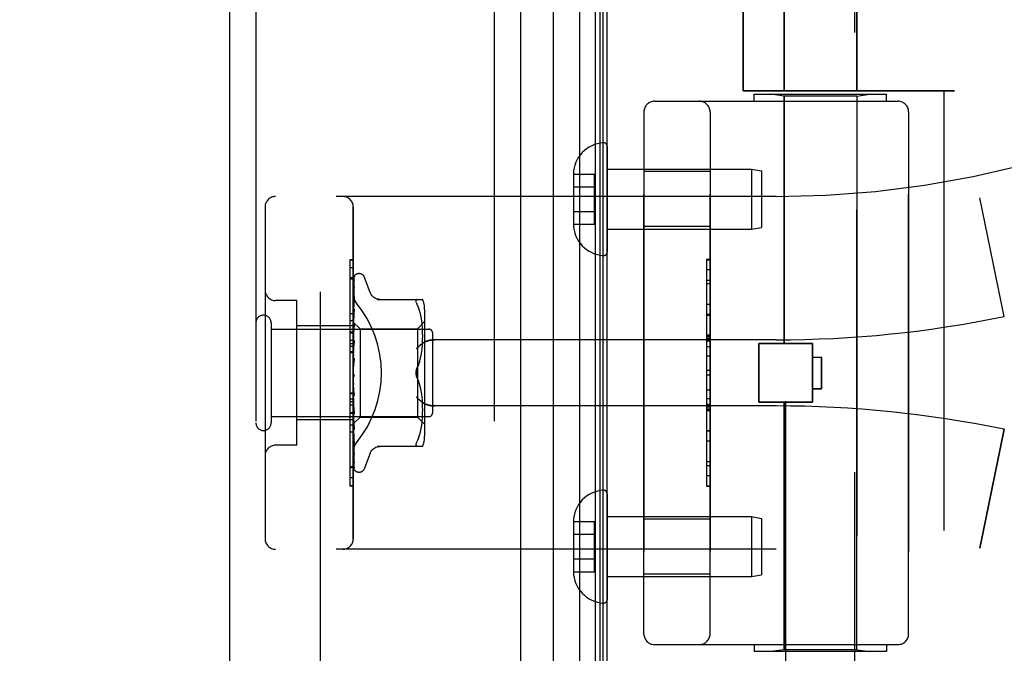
# Model space of a CAD drawing. Header units: inches. Extents: x 0 to 227, y 0 to 147.
# Tile 255 of 256: x 117.51 to 120.3, y 60.99 to 62.79. Entities that reach past the tile are written whole.
import ezdxf

# ---------------------------------------------------------------- set-up
doc = ezdxf.new("R2010")
doc.units = ezdxf.units.IN
doc.header["$LTSCALE"] = 12.466667
doc.header["$MEASUREMENT"] = 0
doc.linetypes.add('HIDDEN', pattern=[0.2, 0.1, -0.1])
doc.layers.get('0').update_dxf_attribs({"linetype": 'CONTINUOUS'})
for name, color, linetype in [('DEFAULT_2', 8, 'HIDDEN'), ('DIMENSIONS', 7, 'CONTINUOUS'), ('LEFTHAND_DOOR_ASSEMBLY', 7, 'CONTINUOUS'), ('RIGHTHAND_DOOR_ASSEMBLY', 7, 'CONTINUOUS')]:
    doc.layers.add(name, color=color, linetype=linetype)
doc.styles.get("Standard").update_dxf_attribs({"font": 'arial.ttf'})
doc.dimstyles.new('DIMSTYLE_1', dxfattribs={"dimtxt": 1, "dimasz": 1.333333, "dimexe": 0.09, "dimexo": 0.07, "dimgap": 0.0375, "dimtad": 0, "dimtih": 1, "dimtoh": 1, "dimzin": 4, "dimdsep": 46, "dimtxsty": 'Standard', "dimblk": '_FILLED', "dimblk1": '_FILLED', "dimblk2": '_FILLED', "dimcen": 0.09, "dimadec": 3, "dimazin": 1, "dimtfac": 1, "dimtdec": 3, "dimtofl": 0, "dimtmove": 0, "dimatfit": 3, "dimldrblk": '_FILLED', "dimfxl": 0, "dimtolj": 1, "dimtzin": 4, "dimarcsym": 0})

# ---------------------------------------------------------------- blocks, each defined once
blk = doc.blocks.new('_FILLED')
at = {"color": 0, "linetype": 'ByBlock'}
blk.add_solid([(0, 0), (-1, 0.2), (-1, -0.2)], dxfattribs=at)
blk = doc.blocks.new('*D12')
at = {"layer": 'DIMENSIONS', "color": 2, "linetype": 'Continuous'}
for p, q in [((118.347, 108.1593), (113.854, 108.1593)), ((115.054, 108.1593), (115.054, 73.1593)), ((115.054, 36.1593), (115.054, 71.1593)), ((118.358, 36.1593), (113.854, 36.1593))]:
    blk.add_line(p, q, dxfattribs=at)
at = {"layer": 'DIMENSIONS', "color": 2, "linetype": 'Continuous', "xscale": 1.3333333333, "yscale": 1.3333333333, "zscale": 1.3333333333}
for p, rotation in [((115.054, 108.1593), 90), ((115.054, 36.1593), 270)]:
    blk.add_blockref('_FILLED', p, dxfattribs=dict(at, rotation=rotation))
at = {"layer": 'DIMENSIONS', "color": 2, "linetype": 'Continuous', "insert": (115.054, 72.6593), "char_height": 1, "width": 3.494424, "attachment_point": 2, "line_spacing_factor": 0.9}
blk.add_mtext('72.00', dxfattribs=at)

msp = doc.modelspace()

# ---------------------------------------------------------------- linework, layer by layer
at = {"color": 3, "linetype": 'Continuous'}
msp.add_line((119.1764, 36.2633), (119.1764, 108.0553), dxfattribs=at)
at = {"layer": 'DEFAULT_2', "color": 8, "linetype": 'HIDDEN'}
msp.add_line((118.3638, 106.8937), (118.3638, 37.4249), dxfattribs=at)
at = {"layer": 'LEFTHAND_DOOR_ASSEMBLY', "color": 8, "linetype": 'HIDDEN'}
for p, q in [((118.1814, 107.7743), (118.1814, 36.5443)), ((118.8564, 107.7743), (118.8564, 36.5443)), ((119.6774, 63.1303), (119.6774, 62.5843)), ((119.8834, 63.1303), (119.8834, 62.5843)), ((119.5616, 63.1055), (119.5616, 62.5843)), ((120.1604, 62.5843), (119.5616, 62.5843)), ((119.5929, 62.5743), (119.9679, 62.5743)), ((119.5929, 62.5543), (119.5929, 62.5743)), ((119.6774, 62.569), (119.6399, 62.5743)), ((119.8834, 62.569), (119.6774, 62.569)), ((119.6774, 61.8673), (119.6774, 62.569)), ((119.8834, 62.569), (119.9209, 62.5743)), ((119.8834, 60.9996), (119.8834, 62.569)), ((119.9679, 62.5543), (119.9679, 62.5743)), ((120.1304, 62.5843), (120.1304, 60.9843)), ((119.3104, 62.5543), (120.0004, 62.5543)), ((119.2804, 62.5243), (119.2804, 61.0443)), ((119.4679, 61.0443), (119.4679, 62.5243)), ((120.0304, 62.5243), (120.0304, 61.0443)), ((119.4679, 62.3548), (119.2804, 62.3548)), ((119.6554, 62.2843), (118.2374, 62.2843)), ((120.3014, 61.9443), (120.2316, 62.2809)), ((118.2074, 62.2543), (118.2074, 61.3143)), ((118.4574, 61.3143), (118.4574, 62.2543)), ((119.4679, 62.1988), (119.2804, 62.1988)), ((119.4579, 62.1052), (119.4679, 62.1052)), ((119.4579, 62.1052), (119.4579, 61.4633)), ((119.4679, 62.105), (119.4579, 62.105)), ((118.4574, 62.0821), (118.4474, 62.0821)), ((118.4474, 62.0821), (118.4474, 61.6714)), ((118.4574, 62.0536), (118.4474, 62.0536)), ((119.4579, 62.0469), (119.4679, 62.0469)), ((119.4679, 62.0367), (119.4579, 62.0367)), ((118.2974, 61.9893), (118.2374, 61.9893)), ((118.2974, 61.5793), (118.2974, 61.9893)), ((119.4679, 61.9779), (119.4579, 61.9779)), ((119.4579, 61.9477), (119.4679, 61.9477)), ((118.4574, 61.9173), (118.2974, 61.9173)), ((118.4574, 61.9323), (118.4474, 61.9323)), ((119.4579, 61.8911), (119.4679, 61.8911)), ((119.4579, 61.8909), (119.4679, 61.8909)), ((119.4679, 61.8906), (119.4579, 61.8906)), ((118.4574, 61.8762), (118.4474, 61.8762)), ((118.4574, 61.8662), (118.4474, 61.8662)), ((119.6554, 61.878), (118.6878, 61.878)), ((119.6064, 61.8673), (119.7584, 61.8673)), ((119.6064, 61.7013), (119.6064, 61.8673)), ((119.7584, 61.7013), (119.7584, 61.8673)), ((118.4574, 61.859), (118.4474, 61.859)), ((118.4574, 61.8439), (118.4474, 61.8439)), ((119.4579, 61.8327), (119.4679, 61.8327)), ((119.7584, 61.8293), (119.7834, 61.8293)), ((119.7834, 61.8293), (119.7834, 61.7393)), ((119.4679, 61.7906), (119.4579, 61.7906)), ((118.4474, 61.7276), (118.4574, 61.7276)), ((119.7834, 61.7393), (119.7584, 61.7393)), ((119.4679, 61.7104), (119.4579, 61.7104)), ((119.4679, 61.6948), (119.4579, 61.6948)), ((119.6064, 61.7013), (119.7584, 61.7013)), ((119.6774, 60.9996), (119.6774, 61.7013)), ((118.4474, 61.6714), (118.4574, 61.6714)), ((118.4574, 61.671), (118.4474, 61.671)), ((118.4474, 61.671), (118.4474, 61.4637)), ((118.4574, 61.6693), (118.4474, 61.6693)), ((119.6554, 61.6905), (118.6878, 61.6905)), ((119.4679, 61.6872), (119.4579, 61.6872)), ((119.4679, 61.6818), (119.4579, 61.6818)), ((119.4679, 61.677), (119.4579, 61.677)), ((118.4574, 61.6513), (118.2974, 61.6513)), ((118.4574, 61.6159), (118.4474, 61.6159)), ((119.4679, 61.6186), (119.4579, 61.6186)), ((120.3014, 61.6243), (120.2316, 61.2877)), ((118.2974, 61.5793), (118.2374, 61.5793)), ((118.4474, 61.519), (118.4574, 61.519)), ((119.4679, 61.4923), (119.4579, 61.4923)), ((118.4574, 61.4645), (118.4474, 61.4645)), ((118.4474, 61.4637), (118.4574, 61.4637)), ((119.4679, 61.4633), (119.4579, 61.4633)), ((119.4679, 61.3698), (119.2804, 61.3698)), ((119.6554, 61.2843), (118.2374, 61.2843)), ((119.4679, 61.2138), (119.2804, 61.2138)), ((119.3104, 61.0143), (120.0004, 61.0143)), ((119.5929, 61.0143), (119.5929, 60.9943)), ((119.6774, 60.9996), (119.6399, 60.9943)), ((119.8834, 60.9996), (119.6774, 60.9996)), ((119.8834, 60.9996), (119.9209, 60.9943)), ((119.9679, 61.0143), (119.9679, 60.9943)), ((119.9679, 60.9943), (119.5929, 60.9943))]:
    msp.add_line(p, q, dxfattribs=at)
for points in [[(118.4662, 61.9823), (118.4657, 61.9829), (118.4652, 61.9835), (118.4648, 61.9841), (118.4643, 61.9847), (118.4639, 61.9854), (118.4634, 61.986), (118.463, 61.9867), (118.4626, 61.9874), (118.4622, 61.9881), (118.4618, 61.9888), (118.4614, 61.9895), (118.4611, 61.9903), (118.4607, 61.991), (118.4604, 61.9918), (118.4601, 61.9925), (118.4598, 61.9933), (118.4595, 61.9941), (118.4592, 61.9948), (118.459, 61.9956), (118.4587, 61.9964), (118.4585, 61.9972), (118.4583, 61.998), (118.4581, 61.9988), (118.458, 61.9995), (118.4578, 62.0003), (118.4577, 62.0011), (118.4576, 62.0019), (118.4575, 62.0026), (118.4575, 62.0034), (118.4574, 62.0042), (118.4574, 62.0049), (118.4574, 62.0057)], [(118.6366, 61.853), (118.6371, 61.8536), (118.6376, 61.8542), (118.6381, 61.8547), (118.6387, 61.8553), (118.6393, 61.8559), (118.6398, 61.8564), (118.6404, 61.857), (118.641, 61.8576), (118.6416, 61.8581), (118.6422, 61.8587), (118.6428, 61.8593), (118.6434, 61.8598), (118.644, 61.8604), (118.6447, 61.8609), (118.6453, 61.8615), (118.646, 61.862), (118.6466, 61.8626), (118.6473, 61.8631), (118.6479, 61.8637), (118.6486, 61.8642), (118.6493, 61.8647), (118.6499, 61.8652), (118.6506, 61.8657), (118.6512, 61.8662), (118.6519, 61.8667), (118.6526, 61.8672), (118.6532, 61.8676), (118.6539, 61.8681), (118.6546, 61.8685), (118.6552, 61.869), (118.6559, 61.8694), (118.6565, 61.8698), (118.6572, 61.8702), (118.6578, 61.8706)], [(118.6878, 61.878), (118.6865, 61.878), (118.6852, 61.878), (118.684, 61.878), (118.6827, 61.8779), (118.6815, 61.8778), (118.6802, 61.8777), (118.679, 61.8775), (118.6778, 61.8774), (118.6766, 61.8772), (118.6755, 61.877), (118.6743, 61.8768), (118.6732, 61.8766), (118.6721, 61.8763), (118.6711, 61.8761), (118.6701, 61.8758), (118.6691, 61.8755), (118.6681, 61.8752), (118.6671, 61.8749), (118.6662, 61.8746), (118.6653, 61.8743), (118.6644, 61.874), (118.6636, 61.8736), (118.6628, 61.8733), (118.662, 61.8729), (118.6612, 61.8725), (118.6605, 61.8722), (118.6598, 61.8718), (118.6591, 61.8714), (118.6584, 61.871), (118.6578, 61.8706)], [(118.6578, 61.6979), (118.6572, 61.6984), (118.6565, 61.6988), (118.6559, 61.6992), (118.6552, 61.6996), (118.6546, 61.7001), (118.6539, 61.7005), (118.6532, 61.701), (118.6526, 61.7014), (118.6519, 61.7019), (118.6512, 61.7024), (118.6506, 61.7029), (118.6499, 61.7034), (118.6493, 61.7039), (118.6486, 61.7044), (118.6479, 61.7049), (118.6473, 61.7055), (118.6466, 61.706), (118.646, 61.7066), (118.6453, 61.7071), (118.6447, 61.7076), (118.644, 61.7082), (118.6434, 61.7088), (118.6428, 61.7093), (118.6422, 61.7099), (118.6416, 61.7105), (118.641, 61.711), (118.6404, 61.7116), (118.6398, 61.7122), (118.6393, 61.7127), (118.6387, 61.7133), (118.6381, 61.7139), (118.6376, 61.7144), (118.6371, 61.715), (118.6366, 61.7155)], [(118.6578, 61.6979), (118.6584, 61.6976), (118.6591, 61.6972), (118.6598, 61.6968), (118.6605, 61.6964), (118.6612, 61.6961), (118.662, 61.6957), (118.6628, 61.6953), (118.6636, 61.695), (118.6644, 61.6946), (118.6653, 61.6943), (118.6662, 61.694), (118.6671, 61.6937), (118.6681, 61.6934), (118.6691, 61.6931), (118.6701, 61.6928), (118.6711, 61.6925), (118.6721, 61.6923), (118.6732, 61.692), (118.6743, 61.6918), (118.6755, 61.6916), (118.6766, 61.6914), (118.6778, 61.6912), (118.679, 61.6911), (118.6802, 61.6909), (118.6815, 61.6908), (118.6827, 61.6907), (118.684, 61.6906), (118.6852, 61.6906), (118.6865, 61.6906), (118.6878, 61.6905)], [(118.4574, 61.5629), (118.4574, 61.5637), (118.4574, 61.5644), (118.4575, 61.5652), (118.4575, 61.566), (118.4576, 61.5667), (118.4577, 61.5675), (118.4578, 61.5683), (118.458, 61.5691), (118.4581, 61.5698), (118.4583, 61.5706), (118.4585, 61.5714), (118.4587, 61.5722), (118.459, 61.573), (118.4592, 61.5738), (118.4595, 61.5745), (118.4598, 61.5753), (118.4601, 61.5761), (118.4604, 61.5768), (118.4607, 61.5776), (118.4611, 61.5783), (118.4614, 61.5791), (118.4618, 61.5798), (118.4622, 61.5805), (118.4626, 61.5812), (118.463, 61.5819), (118.4634, 61.5826), (118.4639, 61.5832), (118.4643, 61.5839), (118.4648, 61.5845), (118.4652, 61.5851), (118.4657, 61.5857), (118.4662, 61.5863)]]:
    msp.add_lwpolyline(points, dxfattribs=at)
for centre, radius, start, end in [((119.6554, 65.0594), 2.7751, 270, 316.1116), ((119.3104, 62.5243), 0.03, 90, 180), ((119.4379, 62.5243), 0.03, 0, 90), ((120.0004, 62.5243), 0.03, 0, 90), ((118.2374, 62.2543), 0.03, 90, 180), ((118.4274, 62.2543), 0.03, 0, 90), ((118.2374, 62.0193), 0.03, 180, 270), ((119.6554, 65.0594), 3.1814, 270, 281.7157), ((119.6554, 58.5092), 3.1814, 78.2843, 90), ((118.2374, 61.5493), 0.03, 90, 180), ((118.2374, 61.3143), 0.03, 180, 270), ((118.4274, 61.3143), 0.03, 270, 360), ((119.6554, 58.5092), 2.7751, 43.8884, 90), ((119.3104, 61.0443), 0.03, 180, 270), ((119.4379, 61.0443), 0.03, 270, 360), ((120.0004, 61.0443), 0.03, 270, 360)]:
    msp.add_arc(centre, radius, start, end, dxfattribs=at)
msp.add_ellipse((118.2244, 61.7843), major_axis=(0.3125, 0), ratio=1, start_param=-0.686108, end_param=0.686108, dxfattribs=at)
at = {"layer": 'RIGHTHAND_DOOR_ASSEMBLY', "color": 7, "linetype": 'Continuous'}
for p, q in [((119.0986, 36.4939), (119.0986, 107.8247)), ((119.0235, 107.7963), (119.0235, 36.5223)), ((119.142, 107.8157), (119.142, 36.5029)), ((119.1557, 107.809), (119.1557, 36.5096)), ((119.1645, 107.8066), (119.1645, 36.512))]:
    msp.add_line(p, q, dxfattribs=at)
at = {"layer": 'RIGHTHAND_DOOR_ASSEMBLY', "color": 3, "linetype": 'Continuous'}
for p, q in [((118.1064, 107.7743), (118.1064, 36.5443)), ((118.9314, 107.7743), (118.9314, 36.5443))]:
    msp.add_line(p, q, dxfattribs=at)
at = {"layer": 'RIGHTHAND_DOOR_ASSEMBLY', "color": 8, "linetype": 'HIDDEN'}
for p, q in [((118.1814, 107.7743), (118.1814, 36.5443)), ((118.8564, 107.7743), (118.8564, 36.5443)), ((119.6774, 62.5843), (119.6774, 63.1303)), ((119.8834, 62.5843), (119.8834, 63.1303)), ((119.5616, 62.5843), (119.5616, 63.1055)), ((119.6824, 60.4577), (119.6824, 63.1043)), ((119.8784, 60.2563), (119.8784, 63.1043)), ((119.5616, 62.5843), (120.1604, 62.5843)), ((119.5929, 62.5743), (119.9679, 62.5743)), ((119.5929, 62.5543), (119.5929, 62.5743)), ((119.6774, 62.569), (119.6399, 62.5743)), ((119.8834, 62.569), (119.6774, 62.569)), ((119.6774, 62.569), (119.6774, 61.8673)), ((119.8834, 62.569), (119.9209, 62.5743)), ((119.8834, 62.569), (119.8834, 60.9996)), ((119.9679, 62.5543), (119.9679, 62.5743)), ((120.1304, 62.5843), (120.1304, 60.9843)), ((119.3104, 62.5543), (120.0004, 62.5543)), ((119.2804, 61.0443), (119.2804, 62.5243)), ((119.4679, 62.5243), (119.4679, 61.0443)), ((120.0304, 61.0443), (120.0304, 62.5243)), ((119.1764, 62.4267), (119.1764, 62.1269)), ((119.0809, 62.3479), (119.1409, 62.3479)), ((119.0809, 62.3479), (119.0809, 62.3468)), ((119.0809, 62.3468), (119.0809, 62.2068)), ((119.1409, 62.2057), (119.1409, 62.3479)), ((119.1764, 62.3618), (119.5855, 62.3618)), ((119.4679, 62.3548), (119.2804, 62.3548)), ((119.5855, 62.3618), (119.6139, 62.3568)), ((119.5855, 62.3618), (119.5855, 62.1918)), ((119.6139, 62.3568), (119.6139, 62.1968)), ((119.0809, 62.3118), (119.1409, 62.3118)), ((119.6554, 62.2843), (118.2374, 62.2843)), ((120.3014, 61.9443), (120.2316, 62.2809)), ((118.2074, 62.2543), (118.2074, 61.3143)), ((118.4574, 62.2543), (118.4574, 61.3143)), ((119.0809, 62.2418), (119.1409, 62.2418)), ((119.0809, 62.2068), (119.0809, 62.2057)), ((119.0809, 62.2057), (119.1409, 62.2057)), ((119.4679, 62.1988), (119.2804, 62.1988)), ((119.5855, 62.1918), (119.6139, 62.1968)), ((119.1764, 62.1918), (119.5855, 62.1918)), ((118.4574, 62.1049), (118.4474, 62.1049)), ((118.4474, 62.1049), (118.4474, 61.8976)), ((118.4574, 62.1041), (118.4474, 62.1041)), ((119.4679, 62.1053), (119.4579, 62.1053)), ((119.4579, 62.1053), (119.4579, 61.4633)), ((118.4582, 61.9271), (118.46, 62.0559)), ((118.4608, 62.0582), (118.4603, 62.0575)), ((118.4739, 62.0655), (118.473, 62.0655)), ((119.4679, 62.0763), (119.4579, 62.0763)), ((118.4574, 62.0496), (118.4474, 62.0496)), ((118.4582, 61.9271), (118.46, 62.0553)), ((118.4582, 61.922), (118.46, 62.0467)), ((118.4582, 61.9219), (118.46, 62.0449)), ((118.4582, 61.9119), (118.46, 62.028)), ((118.46, 62.0459), (118.4593, 62.0447)), ((118.46, 62.028), (118.4601, 62.0284)), ((118.5049, 62.0123), (118.4895, 62.0546)), ((118.4582, 61.9117), (118.46, 62.0251)), ((118.4582, 61.8972), (118.46, 62.0005)), ((118.46, 62.0251), (118.4601, 62.0256)), ((118.46, 62.0004), (118.46, 62.0005)), ((118.46, 62.0005), (118.46, 62.0005)), ((118.2974, 61.9893), (118.2374, 61.9893)), ((118.2974, 61.5793), (118.2974, 61.9893)), ((118.458, 61.9839), (118.4574, 61.9782)), ((118.4588, 61.9909), (118.458, 61.9839)), ((118.4582, 61.8969), (118.46, 61.9966)), ((118.46, 61.9966), (118.46, 61.9966)), ((118.5247, 61.9926), (118.6539, 61.9926)), ((118.6362, 61.9832), (118.6372, 61.9808)), ((118.6385, 61.9926), (118.6372, 61.9924)), ((118.6385, 61.978), (118.6372, 61.9808)), ((118.6421, 61.9696), (118.6385, 61.978)), ((118.4474, 61.9527), (118.4574, 61.9527)), ((118.458, 61.9456), (118.4574, 61.9393)), ((118.4592, 61.9578), (118.458, 61.9456)), ((118.4582, 61.8784), (118.46, 61.9651)), ((118.4582, 61.878), (118.46, 61.9603)), ((118.46, 61.965), (118.4592, 61.9578)), ((118.46, 61.9651), (118.46, 61.965)), ((118.6451, 61.9607), (118.6421, 61.9696)), ((118.6476, 61.9514), (118.6451, 61.9608)), ((118.6496, 61.9418), (118.6476, 61.9514)), ((118.6594, 61.9639), (118.6594, 61.6047)), ((119.4679, 61.95), (119.4579, 61.95)), ((118.2244, 61.9263), (118.2244, 61.6423)), ((118.4574, 61.9173), (118.2974, 61.9173)), ((118.4574, 61.9285), (118.4764, 61.9095)), ((118.4574, 61.925), (118.4581, 61.922)), ((118.4574, 61.9198), (118.4581, 61.9219)), ((118.4574, 61.9164), (118.4581, 61.912)), ((118.4582, 61.9271), (118.4581, 61.9272)), ((118.4582, 61.9271), (118.4581, 61.9271)), ((118.4582, 61.9219), (118.4581, 61.922)), ((118.4582, 61.922), (118.4581, 61.9219)), ((118.4582, 61.8561), (118.46, 61.9232)), ((118.4582, 61.8557), (118.46, 61.9177)), ((118.46, 61.9229), (118.4588, 61.9104)), ((118.46, 61.9232), (118.46, 61.9229)), ((118.6394, 61.9095), (118.6594, 61.9295)), ((118.6512, 61.9323), (118.6496, 61.9419)), ((118.6523, 61.9229), (118.6511, 61.9323)), ((118.653, 61.914), (118.6523, 61.923)), ((118.2244, 61.9083), (118.6714, 61.9083)), ((118.4574, 61.8993), (118.4474, 61.8993)), ((118.4474, 61.8976), (118.4574, 61.8976)), ((118.4574, 61.8972), (118.4474, 61.8972)), ((118.4474, 61.8972), (118.4474, 61.4865)), ((118.4574, 61.9081), (118.4581, 61.9117)), ((118.4588, 61.9104), (118.4574, 61.8948)), ((118.4574, 61.9031), (118.4581, 61.8973)), ((118.4574, 61.8918), (118.4581, 61.8969)), ((118.4582, 61.9117), (118.4581, 61.912)), ((118.4582, 61.9119), (118.4581, 61.9117)), ((118.4582, 61.8969), (118.4581, 61.8973)), ((118.4582, 61.8972), (118.4581, 61.8969)), ((118.4764, 61.9095), (118.6394, 61.9095)), ((118.4764, 61.9095), (118.4764, 61.659)), ((118.6394, 61.9095), (118.6394, 61.659)), ((118.6535, 61.9053), (118.653, 61.9141)), ((118.6538, 61.8969), (118.6535, 61.9054)), ((118.6539, 61.8886), (118.6538, 61.8971)), ((118.6538, 61.8802), (118.6539, 61.8888)), ((118.6814, 61.8983), (118.6814, 61.6703)), ((119.4679, 61.8916), (119.4579, 61.8916)), ((118.4574, 61.8855), (118.4581, 61.8785)), ((118.4574, 61.8717), (118.4581, 61.8781)), ((118.46, 61.8759), (118.4574, 61.8464)), ((118.4574, 61.8642), (118.4581, 61.8563)), ((118.4582, 61.878), (118.4581, 61.8785)), ((118.4582, 61.8784), (118.4581, 61.8781)), ((118.4582, 61.8313), (118.46, 61.8762)), ((118.4582, 61.8307), (118.46, 61.8702)), ((118.46, 61.8762), (118.46, 61.8759)), ((118.6522, 61.8536), (118.653, 61.8629)), ((118.653, 61.8627), (118.6535, 61.8718)), ((118.6535, 61.8716), (118.6538, 61.8804)), ((119.6554, 61.878), (118.6878, 61.878)), ((119.4679, 61.8868), (119.4579, 61.8868)), ((119.4679, 61.8814), (119.4579, 61.8814)), ((119.4679, 61.8738), (119.4579, 61.8738)), ((119.7584, 61.8673), (119.6064, 61.8673)), ((119.6064, 61.8673), (119.6064, 61.7013)), ((119.7584, 61.8673), (119.7584, 61.7013)), ((118.4574, 61.841), (118.4474, 61.841)), ((118.4574, 61.8484), (118.4581, 61.8558)), ((118.4574, 61.84), (118.4581, 61.8315)), ((118.4582, 61.856), (118.4581, 61.8563)), ((118.4582, 61.8561), (118.4581, 61.8558)), ((118.4582, 61.8557), (118.4582, 61.856)), ((118.6476, 61.8256), (118.6496, 61.8351)), ((118.6496, 61.8349), (118.6511, 61.8445)), ((118.6511, 61.8443), (118.6522, 61.8538)), ((119.4679, 61.8582), (119.4579, 61.8582)), ((118.4574, 61.8227), (118.4581, 61.831)), ((118.46, 61.8257), (118.4574, 61.7957)), ((118.4574, 61.8138), (118.4581, 61.805)), ((118.4582, 61.8307), (118.4581, 61.8315)), ((118.4582, 61.8313), (118.4581, 61.831)), ((118.4581, 61.8038), (118.4587, 61.8085)), ((118.6385, 61.7989), (118.6421, 61.8075)), ((118.6452, 61.8163), (118.6477, 61.8256)), ((119.7584, 61.8293), (119.7834, 61.8293)), ((119.7834, 61.7393), (119.7834, 61.8293)), ((118.4574, 61.7866), (118.4581, 61.7777)), ((118.4574, 61.7808), (118.4576, 61.7804)), ((118.4574, 61.7683), (118.4581, 61.7772)), ((118.4581, 61.779), (118.4589, 61.778)), ((119.4679, 61.778), (119.4579, 61.778)), ((118.4574, 61.7593), (118.4581, 61.7507)), ((118.4574, 61.7415), (118.4581, 61.7502)), ((118.46, 61.7235), (118.4581, 61.7511)), ((118.4581, 61.7511), (118.4581, 61.7502)), ((118.4581, 61.7505), (118.4581, 61.7507)), ((118.46, 61.7173), (118.4581, 61.7505)), ((118.6385, 61.7697), (118.6421, 61.7611)), ((118.6452, 61.7522), (118.6421, 61.7611)), ((118.6477, 61.743), (118.6452, 61.7523)), ((118.4574, 61.7247), (118.4474, 61.7247)), ((118.46, 61.7175), (118.4574, 61.7474)), ((118.4574, 61.7328), (118.4581, 61.7249)), ((118.4574, 61.7162), (118.4581, 61.7244)), ((118.4582, 61.7251), (118.4581, 61.7244)), ((118.4582, 61.7246), (118.4581, 61.7249)), ((118.46, 61.6741), (118.4582, 61.7251)), ((118.46, 61.6684), (118.4582, 61.7246)), ((118.6496, 61.7335), (118.6476, 61.743)), ((118.6511, 61.7241), (118.6496, 61.7337)), ((118.6522, 61.7148), (118.6511, 61.7243)), ((119.4579, 61.7359), (119.4679, 61.7359)), ((119.7584, 61.7393), (119.7834, 61.7393)), ((118.4574, 61.7096), (118.4474, 61.7096)), ((118.4574, 61.7024), (118.4474, 61.7024)), ((118.4574, 61.7082), (118.4581, 61.7013)), ((118.4574, 61.6933), (118.4581, 61.7008)), ((118.4574, 61.6976), (118.46, 61.6687)), ((118.4582, 61.7014), (118.4581, 61.7008)), ((118.4582, 61.701), (118.4581, 61.7013)), ((118.46, 61.6289), (118.4582, 61.7014)), ((118.46, 61.6237), (118.4582, 61.701)), ((118.46, 61.7175), (118.46, 61.7173)), ((118.653, 61.7057), (118.6522, 61.715)), ((118.6535, 61.6968), (118.653, 61.7059)), ((118.6538, 61.6882), (118.6535, 61.697)), ((119.7584, 61.7013), (119.6064, 61.7013)), ((119.6774, 61.7013), (119.6774, 60.9996)), ((118.4574, 61.6924), (118.4474, 61.6924)), ((118.4574, 61.6864), (118.4581, 61.6806)), ((118.4574, 61.6738), (118.4581, 61.6803)), ((118.4574, 61.6681), (118.4581, 61.6637)), ((118.4582, 61.6807), (118.4581, 61.6803)), ((118.4582, 61.6803), (118.4581, 61.6806)), ((118.46, 61.5893), (118.4582, 61.6807)), ((118.46, 61.5849), (118.4582, 61.6803)), ((118.46, 61.6687), (118.46, 61.6684)), ((118.6535, 61.6632), (118.6538, 61.6716)), ((118.6539, 61.6798), (118.6538, 61.6884)), ((118.6538, 61.6715), (118.6539, 61.68)), ((119.6554, 61.6905), (118.6878, 61.6905)), ((119.4679, 61.678), (119.4579, 61.678)), ((119.4579, 61.6777), (119.4679, 61.6777)), ((119.4579, 61.6775), (119.4679, 61.6775)), ((118.2244, 61.6603), (118.6714, 61.6603)), ((118.4574, 61.6513), (118.2974, 61.6513)), ((118.4574, 61.6582), (118.4581, 61.6634)), ((118.4574, 61.6541), (118.4581, 61.6512)), ((118.4574, 61.6472), (118.4581, 61.651)), ((118.4574, 61.6401), (118.4582, 61.6408)), ((118.4582, 61.6638), (118.4581, 61.6634)), ((118.4582, 61.6635), (118.4581, 61.6637)), ((118.4581, 61.6408), (118.4764, 61.659)), ((118.4582, 61.651), (118.4581, 61.6512)), ((118.4582, 61.6512), (118.4581, 61.651)), ((118.4582, 61.6434), (118.4581, 61.6435)), ((118.4582, 61.6435), (118.4581, 61.6434)), ((118.4582, 61.6408), (118.4581, 61.6408)), ((118.46, 61.5567), (118.4582, 61.6638)), ((118.46, 61.5533), (118.4582, 61.6635)), ((118.46, 61.5324), (118.4582, 61.6512)), ((118.46, 61.5301), (118.4582, 61.651)), ((118.46, 61.5161), (118.4582, 61.6435)), ((118.46, 61.5117), (118.4582, 61.6408)), ((118.4764, 61.659), (118.6394, 61.659)), ((118.6394, 61.659), (118.6594, 61.639)), ((118.6511, 61.6363), (118.6523, 61.6457)), ((118.6523, 61.6456), (118.653, 61.6546)), ((118.653, 61.6545), (118.6535, 61.6633)), ((118.4574, 61.6363), (118.4474, 61.6363)), ((118.4588, 61.6359), (118.46, 61.6239)), ((118.46, 61.6239), (118.46, 61.6237)), ((118.6451, 61.6078), (118.6476, 61.6172)), ((118.6476, 61.6172), (118.6496, 61.6268)), ((118.6496, 61.6267), (118.6512, 61.6363)), ((119.4579, 61.6209), (119.4679, 61.6209)), ((120.2316, 61.2877), (120.3014, 61.6243)), ((118.4574, 61.6091), (118.458, 61.6031)), ((118.458, 61.6031), (118.4588, 61.5955)), ((118.46, 61.585), (118.46, 61.5849)), ((118.6421, 61.599), (118.6385, 61.5905)), ((118.6421, 61.599), (118.6451, 61.6079)), ((119.4679, 61.5907), (119.4579, 61.5907)), ((118.2974, 61.5793), (118.2374, 61.5793)), ((118.5049, 61.5563), (118.4895, 61.514)), ((118.6539, 61.576), (118.5247, 61.576)), ((118.6372, 61.5762), (118.6385, 61.576)), ((118.46, 61.5531), (118.46, 61.5533)), ((118.4601, 61.5294), (118.46, 61.5301)), ((119.4679, 61.5319), (119.4579, 61.5319)), ((118.4574, 61.515), (118.4474, 61.515)), ((118.4614, 61.5078), (118.4617, 61.5076)), ((118.4739, 61.503), (118.473, 61.503)), ((119.4579, 61.5217), (119.4679, 61.5217)), ((118.4574, 61.4865), (118.4474, 61.4865)), ((119.4679, 61.4636), (119.4579, 61.4636)), ((119.4579, 61.4633), (119.4679, 61.4633)), ((119.1764, 61.4417), (119.1764, 61.1419)), ((119.0809, 61.3629), (119.1409, 61.3629)), ((119.0809, 61.3629), (119.0809, 61.3618)), ((119.0809, 61.3618), (119.0809, 61.2218)), ((119.1409, 61.2207), (119.1409, 61.3629)), ((119.1764, 61.3768), (119.5855, 61.3768)), ((119.4679, 61.3698), (119.2804, 61.3698)), ((119.5855, 61.3768), (119.6139, 61.3718)), ((119.5855, 61.3768), (119.5855, 61.2068)), ((119.6139, 61.3718), (119.6139, 61.2118)), ((119.0809, 61.3268), (119.1409, 61.3268)), ((119.6554, 61.2843), (118.2374, 61.2843)), ((119.0809, 61.2568), (119.1409, 61.2568)), ((119.0809, 61.2218), (119.0809, 61.2207)), ((119.0809, 61.2207), (119.1409, 61.2207)), ((119.1764, 61.2068), (119.5855, 61.2068)), ((119.4679, 61.2138), (119.2804, 61.2138)), ((119.5855, 61.2068), (119.6139, 61.2118)), ((119.3104, 61.0143), (120.0004, 61.0143)), ((119.5929, 61.0143), (119.5929, 60.9943)), ((119.6774, 60.9996), (119.6399, 60.9943)), ((119.8834, 60.9996), (119.6774, 60.9996)), ((119.8834, 60.9996), (119.9209, 60.9943)), ((119.9679, 61.0143), (119.9679, 60.9943)), ((119.9679, 60.9943), (119.5929, 60.9943))]:
    msp.add_line(p, q, dxfattribs=at)
for points in [[(118.4607, 62.0587), (118.4603, 62.0578), (118.4597, 62.0565), (118.4591, 62.0551), (118.4587, 62.0536), (118.4582, 62.0521), (118.4578, 62.0505), (118.4574, 62.0489)], [(118.4603, 62.0575), (118.4601, 62.0572), (118.4598, 62.0568), (118.4595, 62.0564), (118.4592, 62.0559), (118.4589, 62.0554), (118.4586, 62.0548), (118.4583, 62.0542), (118.458, 62.0536), (118.4577, 62.053), (118.4575, 62.0523), (118.4574, 62.0521)], [(118.4582, 62.0565), (118.4581, 62.0564), (118.4577, 62.0555), (118.4574, 62.0545)], [(118.46, 62.0559), (118.4601, 62.0566), (118.4602, 62.0572), (118.4603, 62.0577), (118.4605, 62.0582), (118.4607, 62.0587)], [(118.46, 62.0553), (118.46, 62.0558), (118.4601, 62.0564), (118.4602, 62.0569), (118.4604, 62.0574), (118.4606, 62.0578), (118.4607, 62.058), (118.4608, 62.0582), (118.4608, 62.0582)], [(118.4608, 62.0582), (118.4608, 62.0583), (118.4608, 62.0582)], [(118.4602, 62.0478), (118.4598, 62.0464), (118.4593, 62.0444), (118.4589, 62.0423), (118.4585, 62.0402), (118.458, 62.038), (118.4576, 62.0357), (118.4574, 62.0339)], [(118.4593, 62.0447), (118.4591, 62.0442), (118.4588, 62.0436), (118.4585, 62.0431), (118.4582, 62.0425), (118.4579, 62.0418), (118.4577, 62.0412), (118.4574, 62.0405), (118.4574, 62.0404)], [(118.4601, 62.0284), (118.4597, 62.0265), (118.4593, 62.0236), (118.4588, 62.0208), (118.4584, 62.0179), (118.458, 62.015), (118.4576, 62.0121), (118.4574, 62.0101)], [(118.46, 62.0467), (118.46, 62.0471), (118.4601, 62.0476), (118.4602, 62.0478)], [(118.4602, 62.0463), (118.4602, 62.0463), (118.4603, 62.0464), (118.4602, 62.0463), (118.4601, 62.0461), (118.46, 62.0459)], [(118.46, 62.0449), (118.46, 62.0454), (118.4601, 62.0458), (118.4602, 62.0461), (118.4602, 62.0463)], [(118.4588, 62.0229), (118.4585, 62.0222), (118.4582, 62.0215), (118.4579, 62.0208), (118.4575, 62.02), (118.4574, 62.0195)], [(118.4574, 62.0057), (118.4574, 62.0049), (118.4574, 62.0042), (118.4575, 62.0034), (118.4575, 62.0026), (118.4576, 62.0019), (118.4577, 62.0011), (118.4578, 62.0003), (118.458, 61.9995), (118.4581, 61.9988), (118.4583, 61.998), (118.4585, 61.9972), (118.4587, 61.9964), (118.459, 61.9956), (118.4592, 61.9948), (118.4595, 61.9941), (118.4598, 61.9933), (118.4601, 61.9925), (118.4604, 61.9918), (118.4607, 61.991), (118.4611, 61.9903), (118.4614, 61.9895), (118.4618, 61.9888), (118.4622, 61.9881), (118.4626, 61.9874), (118.463, 61.9867), (118.4634, 61.986), (118.4639, 61.9854), (118.4643, 61.9847), (118.4648, 61.9841), (118.4652, 61.9835), (118.4657, 61.9829), (118.4662, 61.9823)], [(118.4601, 62.0256), (118.4601, 62.0256), (118.46, 62.0255), (118.46, 62.0253), (118.4598, 62.025), (118.4596, 62.0246), (118.4594, 62.0241), (118.4588, 62.0229)], [(118.46, 62.0005), (118.4597, 61.998), (118.4588, 61.9909)], [(118.5325, 61.9926), (118.5288, 61.9929), (118.5252, 61.9936), (118.5216, 61.9947), (118.5182, 61.9964), (118.5151, 61.9984), (118.5122, 62.0008), (118.5097, 62.0036), (118.5076, 62.0066), (118.5059, 62.0099), (118.5051, 62.0118)], [(118.46, 61.9966), (118.46, 61.9966), (118.46, 61.9965), (118.4599, 61.9962), (118.4598, 61.9958), (118.4596, 61.9953), (118.4593, 61.9947), (118.459, 61.994), (118.4587, 61.9933), (118.4583, 61.9925), (118.458, 61.9917), (118.4576, 61.9908), (118.4574, 61.9902)], [(118.6362, 61.9832), (118.6355, 61.9854), (118.6352, 61.9872), (118.635, 61.9887), (118.6352, 61.99), (118.6355, 61.9911), (118.6362, 61.9919), (118.6372, 61.9924)], [(118.4582, 61.9555), (118.4579, 61.9547), (118.4575, 61.9539), (118.4574, 61.9535)], [(118.46, 61.9603), (118.46, 61.9601), (118.4599, 61.9598), (118.4598, 61.9594), (118.4597, 61.9589), (118.4594, 61.9583), (118.4592, 61.9576), (118.4589, 61.9569), (118.4582, 61.9555)], [(118.4574, 61.9285), (118.4576, 61.9282), (118.4578, 61.9279), (118.4579, 61.9275), (118.4581, 61.9272)], [(118.4574, 61.9282), (118.4576, 61.9279), (118.4579, 61.9276), (118.458, 61.9274), (118.4581, 61.9272), (118.4582, 61.9271), (118.4582, 61.9271)], [(118.4574, 61.9275), (118.4576, 61.9273), (118.4579, 61.9272), (118.458, 61.9271), (118.4581, 61.9271), (118.4582, 61.9271), (118.4582, 61.9271)], [(118.4574, 61.9267), (118.4576, 61.9269), (118.4578, 61.927), (118.4579, 61.9271), (118.4581, 61.9271)], [(118.4574, 61.9236), (118.4576, 61.9232), (118.4579, 61.9228), (118.458, 61.9225), (118.4581, 61.9223), (118.4582, 61.922), (118.4582, 61.922)], [(118.4574, 61.9217), (118.4576, 61.9216), (118.4579, 61.9216), (118.458, 61.9216), (118.4581, 61.9217), (118.4582, 61.9219)], [(118.46, 61.9177), (118.46, 61.9176), (118.46, 61.9171), (118.4598, 61.9166), (118.4597, 61.916), (118.4594, 61.9153), (118.4591, 61.9146), (118.4588, 61.9138)], [(118.4574, 61.914), (118.4576, 61.9135), (118.4579, 61.9131), (118.458, 61.9127), (118.4581, 61.9123), (118.4582, 61.912), (118.4582, 61.9119)], [(118.4588, 61.9138), (118.4581, 61.9123), (118.4577, 61.9116), (118.4574, 61.9108)], [(118.4574, 61.911), (118.4576, 61.911), (118.4579, 61.9111), (118.458, 61.9112), (118.4581, 61.9114), (118.4582, 61.9117)], [(118.4574, 61.8997), (118.4576, 61.8992), (118.4579, 61.8986), (118.458, 61.8981), (118.4581, 61.8977), (118.4582, 61.8973), (118.4582, 61.8972)], [(118.4574, 61.8956), (118.4576, 61.8957), (118.4579, 61.8959), (118.458, 61.8962), (118.4581, 61.8965), (118.4582, 61.8969)], [(118.4574, 61.8813), (118.4576, 61.8807), (118.4579, 61.8801), (118.458, 61.8795), (118.4581, 61.879), (118.4582, 61.8785), (118.4582, 61.8784)], [(118.4574, 61.8762), (118.4576, 61.8765), (118.4579, 61.8768), (118.458, 61.8771), (118.4581, 61.8775), (118.4582, 61.878)], [(118.46, 61.8702), (118.4599, 61.8696), (118.4598, 61.8689), (118.4596, 61.8682), (118.4593, 61.8675), (118.459, 61.8669), (118.4587, 61.8662), (118.4584, 61.8656), (118.4581, 61.865), (118.4578, 61.8644), (118.4575, 61.8638), (118.4574, 61.8637)], [(118.6578, 61.8706), (118.6572, 61.8702), (118.6565, 61.8698), (118.6559, 61.8694), (118.6552, 61.869), (118.6546, 61.8685), (118.6539, 61.8681), (118.6532, 61.8676), (118.6526, 61.8672), (118.6519, 61.8667), (118.6512, 61.8662), (118.6506, 61.8657), (118.6499, 61.8652), (118.6493, 61.8647), (118.6486, 61.8642), (118.6479, 61.8637), (118.6473, 61.8631), (118.6466, 61.8626), (118.646, 61.862), (118.6453, 61.8615), (118.6447, 61.8609), (118.644, 61.8604), (118.6434, 61.8598), (118.6428, 61.8593), (118.6422, 61.8587), (118.6416, 61.8581), (118.641, 61.8576), (118.6404, 61.857), (118.6398, 61.8564), (118.6393, 61.8559), (118.6387, 61.8553), (118.6381, 61.8547), (118.6376, 61.8542), (118.6371, 61.8536), (118.6366, 61.853)], [(118.6578, 61.8706), (118.6584, 61.871), (118.6591, 61.8714), (118.6598, 61.8718), (118.6605, 61.8722), (118.6612, 61.8725), (118.662, 61.8729), (118.6628, 61.8733), (118.6636, 61.8736), (118.6644, 61.874), (118.6653, 61.8743), (118.6662, 61.8746), (118.6671, 61.8749), (118.6681, 61.8752), (118.6691, 61.8755), (118.6701, 61.8758), (118.6711, 61.8761), (118.6721, 61.8763), (118.6732, 61.8766), (118.6743, 61.8768), (118.6755, 61.877), (118.6766, 61.8772), (118.6778, 61.8774), (118.679, 61.8775), (118.6802, 61.8777), (118.6815, 61.8778), (118.6827, 61.8779), (118.684, 61.878), (118.6852, 61.878), (118.6865, 61.878), (118.6878, 61.878)], [(118.4574, 61.8593), (118.4576, 61.8587), (118.4579, 61.8581), (118.458, 61.8575), (118.4581, 61.8569), (118.4582, 61.8563), (118.4582, 61.8561)], [(118.4574, 61.8535), (118.4576, 61.8538), (118.4578, 61.8542), (118.458, 61.8546), (118.4581, 61.8551), (118.4581, 61.8555), (118.4582, 61.8557)], [(118.4574, 61.8346), (118.4576, 61.834), (118.4579, 61.8334), (118.458, 61.8328), (118.4581, 61.8321), (118.4582, 61.8315), (118.4582, 61.8313)], [(118.4574, 61.8283), (118.4576, 61.8288), (118.4579, 61.8292), (118.458, 61.8298), (118.4581, 61.8303), (118.4582, 61.8307)], [(118.46, 61.8193), (118.4599, 61.8189), (118.4598, 61.8182), (118.4595, 61.8176), (118.4593, 61.817), (118.459, 61.8165), (118.4588, 61.816), (118.4585, 61.8156), (118.4582, 61.8152), (118.458, 61.8148), (118.4577, 61.8144), (118.4575, 61.814), (118.4574, 61.8139)], [(118.4574, 61.8081), (118.4576, 61.8075), (118.4579, 61.8069), (118.458, 61.8063), (118.4581, 61.8057), (118.4582, 61.8051), (118.4581, 61.8045)], [(118.4581, 61.8038), (118.4582, 61.8044), (118.4581, 61.805)], [(118.4587, 61.8085), (118.4596, 61.8166), (118.46, 61.8192)], [(118.6452, 61.8164), (118.6421, 61.8075), (118.6385, 61.7989)], [(118.4574, 61.8015), (118.4576, 61.802), (118.4579, 61.8026), (118.458, 61.8032), (118.4581, 61.8038)], [(118.4574, 61.78), (118.4575, 61.7797), (118.4577, 61.7795), (118.4578, 61.7793), (118.4579, 61.7792), (118.458, 61.7791), (118.458, 61.7791)], [(118.4574, 61.7741), (118.4576, 61.7747), (118.4579, 61.7753), (118.458, 61.7759), (118.4581, 61.7765), (118.4582, 61.7771), (118.4581, 61.7777)], [(118.4589, 61.778), (118.4587, 61.7783), (118.4585, 61.7787), (118.4582, 61.7791), (118.458, 61.7795), (118.4578, 61.78), (118.4576, 61.7804)], [(118.4576, 61.7804), (118.4576, 61.7802), (118.4579, 61.7796), (118.458, 61.779), (118.4581, 61.7784), (118.4582, 61.7778), (118.4581, 61.7772)], [(118.458, 61.7791), (118.4582, 61.779), (118.4582, 61.7789), (118.4582, 61.7789), (118.4583, 61.7788), (118.4583, 61.7788), (118.4584, 61.7787), (118.4585, 61.7786), (118.4585, 61.7785)], [(118.4586, 61.7784), (118.4587, 61.7783), (118.4588, 61.7782), (118.4589, 61.7781), (118.4589, 61.778)], [(118.4589, 61.778), (118.4591, 61.7777), (118.4593, 61.7773), (118.4596, 61.7768), (118.4597, 61.7763), (118.4599, 61.7757), (118.46, 61.7751), (118.46, 61.7745), (118.46, 61.7739)], [(118.635, 61.7843), (118.6351, 61.7867), (118.6354, 61.7891), (118.6359, 61.7916), (118.6366, 61.7941), (118.6374, 61.7965), (118.6385, 61.7989)], [(118.636, 61.792), (118.6356, 61.7904), (118.6354, 61.7889), (118.6352, 61.7873), (118.6351, 61.7858), (118.635, 61.7843)], [(118.6385, 61.7697), (118.6374, 61.7721), (118.6366, 61.7745), (118.6359, 61.777), (118.6354, 61.7795), (118.6351, 61.7819), (118.635, 61.7843)], [(118.635, 61.7843), (118.6351, 61.7824), (118.6353, 61.7805), (118.6356, 61.7785), (118.636, 61.7766)], [(118.6385, 61.7989), (118.6379, 61.7976), (118.6373, 61.7963), (118.6368, 61.7949), (118.6364, 61.7935)], [(118.4574, 61.7535), (118.4576, 61.7531), (118.4579, 61.7525), (118.458, 61.752), (118.4581, 61.7514), (118.4581, 61.7511)], [(118.4574, 61.7471), (118.4576, 61.7477), (118.4579, 61.7483), (118.458, 61.7489), (118.4581, 61.7495), (118.4582, 61.7501), (118.4581, 61.7505)], [(118.6365, 61.7748), (118.6371, 61.773), (118.6377, 61.7713), (118.6385, 61.7697)], [(118.4574, 61.7296), (118.4575, 61.7294), (118.4578, 61.7289), (118.4584, 61.7279)], [(118.4574, 61.7274), (118.4576, 61.727), (118.4579, 61.7266), (118.458, 61.7261), (118.4581, 61.7256), (118.4582, 61.7251)], [(118.4574, 61.7214), (118.4576, 61.722), (118.4579, 61.7226), (118.458, 61.7232), (118.4581, 61.7238), (118.4582, 61.7244), (118.4582, 61.7246)], [(118.4584, 61.7279), (118.4587, 61.7273), (118.459, 61.7268), (118.4593, 61.7262), (118.4595, 61.7256), (118.4597, 61.7249), (118.4599, 61.7243), (118.46, 61.7236), (118.46, 61.7235)], [(118.4574, 61.7034), (118.4576, 61.7031), (118.4579, 61.7027), (118.458, 61.7023), (118.4581, 61.7018), (118.4582, 61.7014)], [(118.4574, 61.6979), (118.4576, 61.6985), (118.4579, 61.6991), (118.458, 61.6997), (118.4581, 61.7003), (118.4582, 61.7008), (118.4582, 61.701)], [(118.6366, 61.7155), (118.6371, 61.715), (118.6376, 61.7144), (118.6381, 61.7139), (118.6387, 61.7133), (118.6393, 61.7127), (118.6398, 61.7122), (118.6404, 61.7116), (118.641, 61.711), (118.6416, 61.7105), (118.6422, 61.7099), (118.6428, 61.7093), (118.6434, 61.7088), (118.644, 61.7082), (118.6447, 61.7076), (118.6453, 61.7071), (118.646, 61.7066), (118.6466, 61.706), (118.6473, 61.7055), (118.6479, 61.7049), (118.6486, 61.7044), (118.6493, 61.7039), (118.6499, 61.7034), (118.6506, 61.7029), (118.6512, 61.7024), (118.6519, 61.7019), (118.6526, 61.7014), (118.6532, 61.701), (118.6539, 61.7005), (118.6546, 61.7001), (118.6552, 61.6996), (118.6559, 61.6992), (118.6565, 61.6988), (118.6572, 61.6984), (118.6578, 61.6979)], [(118.6878, 61.6905), (118.6865, 61.6906), (118.6852, 61.6906), (118.684, 61.6906), (118.6827, 61.6907), (118.6815, 61.6908), (118.6802, 61.6909), (118.679, 61.6911), (118.6778, 61.6912), (118.6766, 61.6914), (118.6755, 61.6916), (118.6743, 61.6918), (118.6732, 61.692), (118.6721, 61.6923), (118.6711, 61.6925), (118.6701, 61.6928), (118.6691, 61.6931), (118.6681, 61.6934), (118.6671, 61.6937), (118.6662, 61.694), (118.6653, 61.6943), (118.6644, 61.6946), (118.6636, 61.695), (118.6628, 61.6953), (118.662, 61.6957), (118.6612, 61.6961), (118.6605, 61.6964), (118.6598, 61.6968), (118.6591, 61.6972), (118.6584, 61.6976), (118.6578, 61.6979)], [(118.4574, 61.6822), (118.4576, 61.682), (118.4579, 61.6818), (118.458, 61.6815), (118.4581, 61.6811), (118.4582, 61.6807)], [(118.4574, 61.6809), (118.4577, 61.6803), (118.458, 61.6796)], [(118.4574, 61.6776), (118.4576, 61.6782), (118.4579, 61.6788), (118.458, 61.6793), (118.4581, 61.6798), (118.4582, 61.6802), (118.4582, 61.6803)], [(118.458, 61.6796), (118.4587, 61.6783), (118.459, 61.6776), (118.4593, 61.6768), (118.4596, 61.6761), (118.4598, 61.6754), (118.4599, 61.6748), (118.46, 61.6742), (118.46, 61.6741)], [(118.4574, 61.6648), (118.4576, 61.6647), (118.4579, 61.6646), (118.458, 61.6644), (118.4581, 61.6641), (118.4582, 61.6638)], [(118.4574, 61.6612), (118.4576, 61.6617), (118.4579, 61.6622), (118.458, 61.6626), (118.4581, 61.6631), (118.4582, 61.6634), (118.4582, 61.6635)], [(118.4574, 61.6517), (118.4576, 61.6517), (118.4579, 61.6517), (118.458, 61.6516), (118.4581, 61.6514), (118.4582, 61.6512)], [(118.4574, 61.6492), (118.4576, 61.6496), (118.4579, 61.65), (118.458, 61.6504), (118.4581, 61.6507), (118.4582, 61.651), (118.4582, 61.651)], [(118.4574, 61.6509), (118.4576, 61.6485), (118.4588, 61.6359)], [(118.4574, 61.6447), (118.4576, 61.6443), (118.4578, 61.644), (118.4579, 61.6437), (118.4581, 61.6435)], [(118.4574, 61.6433), (118.4576, 61.6435), (118.4579, 61.6436), (118.458, 61.6436), (118.4581, 61.6436), (118.4582, 61.6435)], [(118.4574, 61.6412), (118.4576, 61.6417), (118.4578, 61.6422), (118.4579, 61.6428), (118.4581, 61.6434)], [(118.4574, 61.6421), (118.4576, 61.6424), (118.4579, 61.6427), (118.458, 61.643), (118.4581, 61.6432), (118.4582, 61.6434), (118.4582, 61.6434)], [(118.4574, 61.6403), (118.4576, 61.6404), (118.4578, 61.6405), (118.4579, 61.6406), (118.4581, 61.6408)], [(118.4574, 61.6358), (118.4574, 61.6356), (118.4578, 61.6348), (118.4582, 61.634)], [(118.4582, 61.634), (118.4589, 61.6324), (118.4592, 61.6316), (118.4595, 61.6309), (118.4597, 61.6302), (118.4599, 61.6297), (118.46, 61.6292), (118.46, 61.6289)], [(118.4574, 61.5959), (118.4576, 61.5954), (118.4579, 61.5946), (118.4583, 61.5938), (118.4589, 61.5923)], [(118.4662, 61.5863), (118.4657, 61.5857), (118.4652, 61.5851), (118.4648, 61.5845), (118.4643, 61.5839), (118.4639, 61.5832), (118.4634, 61.5826), (118.463, 61.5819), (118.4626, 61.5812), (118.4622, 61.5805), (118.4618, 61.5798), (118.4614, 61.5791), (118.4611, 61.5783), (118.4607, 61.5776), (118.4604, 61.5768), (118.4601, 61.5761), (118.4598, 61.5753), (118.4595, 61.5745), (118.4592, 61.5738), (118.459, 61.573), (118.4587, 61.5722), (118.4585, 61.5714), (118.4583, 61.5706), (118.4581, 61.5698), (118.458, 61.5691), (118.4578, 61.5683), (118.4577, 61.5675), (118.4576, 61.5667), (118.4575, 61.566), (118.4575, 61.5652), (118.4574, 61.5644), (118.4574, 61.5637), (118.4574, 61.5629)], [(118.4588, 61.5955), (118.4592, 61.5916), (118.46, 61.585)], [(118.4589, 61.5923), (118.4592, 61.5916), (118.4595, 61.591), (118.4597, 61.5904), (118.4599, 61.5899), (118.46, 61.5896), (118.46, 61.5894), (118.46, 61.5893)], [(118.6372, 61.5762), (118.6362, 61.5767), (118.6355, 61.5775), (118.6352, 61.5786), (118.635, 61.5799), (118.6352, 61.5814), (118.6355, 61.5832), (118.6362, 61.5854), (118.6372, 61.5878), (118.6385, 61.5905)], [(118.4574, 61.5735), (118.4576, 61.5714), (118.458, 61.5682), (118.4584, 61.565), (118.4588, 61.5618), (118.4593, 61.5585), (118.46, 61.5531)], [(118.4574, 61.5628), (118.4575, 61.5626), (118.4578, 61.5616), (118.4582, 61.5608), (118.4585, 61.56), (118.4592, 61.5586)], [(118.4592, 61.5586), (118.4594, 61.558), (118.4597, 61.5575), (118.4598, 61.5571), (118.4599, 61.5569)], [(118.4599, 61.5569), (118.46, 61.5567), (118.46, 61.5566), (118.46, 61.5565), (118.46, 61.5566), (118.46, 61.5567)], [(118.5051, 61.5568), (118.5059, 61.5587), (118.5076, 61.562), (118.5097, 61.565), (118.5122, 61.5678), (118.5151, 61.5702), (118.5182, 61.5722), (118.5216, 61.5739), (118.5252, 61.575), (118.5288, 61.5757), (118.5325, 61.576)], [(118.4574, 61.5455), (118.4576, 61.5437), (118.458, 61.541), (118.4584, 61.5385), (118.4589, 61.5359), (118.4593, 61.5335), (118.4598, 61.5311), (118.4601, 61.5294)], [(118.4574, 61.5376), (118.4576, 61.5369), (118.4579, 61.5362), (118.4582, 61.5355), (118.4585, 61.5348), (118.4588, 61.5342), (118.4591, 61.5336), (118.4596, 61.5326)], [(118.4574, 61.5261), (118.4577, 61.5244), (118.4581, 61.5225), (118.4585, 61.5206), (118.459, 61.5188), (118.4594, 61.5171), (118.4599, 61.5155), (118.4603, 61.5144)], [(118.4596, 61.5326), (118.4598, 61.5322), (118.46, 61.5318), (118.4601, 61.5316), (118.4601, 61.5316)], [(118.4601, 61.5316), (118.4601, 61.5315), (118.4601, 61.5316), (118.4601, 61.5318), (118.46, 61.5321), (118.46, 61.5324)], [(118.4574, 61.5212), (118.4576, 61.5205), (118.4579, 61.5198), (118.4582, 61.5191), (118.4585, 61.5185), (118.4588, 61.5179), (118.4592, 61.5173), (118.4595, 61.5168), (118.4598, 61.5163), (118.4602, 61.5156)], [(118.4574, 61.5158), (118.4578, 61.5142), (118.4583, 61.5129), (118.4588, 61.5117), (118.4594, 61.5105), (118.4601, 61.5094), (118.461, 61.5082), (118.4618, 61.5074)], [(118.4574, 61.5143), (118.4575, 61.5139), (118.4577, 61.5135), (118.4578, 61.5131), (118.458, 61.5127), (118.4582, 61.5123), (118.4584, 61.5119), (118.4586, 61.5116), (118.4588, 61.5112), (118.459, 61.5109), (118.4592, 61.5105), (118.4594, 61.5102), (118.4596, 61.5099), (118.4599, 61.5097), (118.4601, 61.5094), (118.4603, 61.5091), (118.4605, 61.5089), (118.4606, 61.5087), (118.4608, 61.5085), (118.461, 61.5083), (118.4612, 61.5081), (118.4613, 61.508), (118.4614, 61.5078)], [(118.4604, 61.5152), (118.4605, 61.5152), (118.4605, 61.5152), (118.4604, 61.5153), (118.4603, 61.5156), (118.4602, 61.5159), (118.4601, 61.5164), (118.46, 61.5169), (118.46, 61.5173)], [(118.4603, 61.5144), (118.4603, 61.5144), (118.4601, 61.5149), (118.46, 61.5155), (118.46, 61.5161)], [(118.4617, 61.5076), (118.4617, 61.5076), (118.4617, 61.5076), (118.4616, 61.5076), (118.4615, 61.5078), (118.4614, 61.5079), (118.4612, 61.5081), (118.4611, 61.5083), (118.4609, 61.5086), (118.4608, 61.5088), (118.4606, 61.5091), (118.4605, 61.5093), (118.4604, 61.5096), (118.4603, 61.5099), (118.4602, 61.5103), (118.4601, 61.5106), (118.4601, 61.5109), (118.46, 61.5112), (118.46, 61.5116), (118.46, 61.5117)], [(118.4602, 61.5156), (118.4604, 61.5153), (118.4604, 61.5152)]]:
    msp.add_lwpolyline(points, dxfattribs=at)
for centre, radius, start, end in [((119.6554, 65.0594), 2.7751, 270, 316.1116), ((119.3104, 62.5243), 0.03, 90, 180), ((119.4379, 62.5243), 0.03, 0, 90), ((120.0004, 62.5243), 0.03, 0, 90), ((119.1709, 62.3468), 0.09, 93.2246, 179.328), ((119.1664, 62.4267), 0.01, 360, 93.2246), ((118.2374, 62.2543), 0.03, 90, 180), ((118.4274, 62.2543), 0.03, 0, 90), ((119.1709, 62.2068), 0.09, 180.672, 266.7754), ((119.1664, 62.1269), 0.01, 266.7754, 0), ((118.473, 62.0489), 0.0167, 90, 152.8512), ((118.4739, 62.0489), 0.0167, 20, 90), ((118.2374, 62.0193), 0.03, 180, 270), ((118.5818, 61.9639), 0.0776, 0, 22.0761), ((118.2029, 61.9263), 0.0215, 0, 180), ((119.6554, 65.0594), 3.1814, 270, 281.7157), ((118.6714, 61.8983), 0.01, 0, 90), ((118.6714, 61.6703), 0.01, 270, 360), ((119.6554, 58.5092), 3.1814, 78.2843, 90), ((118.2029, 61.6423), 0.0215, 180, 360), ((118.5818, 61.6047), 0.0776, 337.9239, 360), ((118.2374, 61.5493), 0.03, 90, 180), ((118.473, 61.5197), 0.0167, 227.7647, 270), ((118.4739, 61.5197), 0.0167, 270, 340), ((119.1709, 61.3618), 0.09, 93.2246, 179.328), ((119.1664, 61.4417), 0.01, 360, 93.2246), ((118.2374, 61.3143), 0.03, 180, 270), ((118.4274, 61.3143), 0.03, 270, 360), ((119.6554, 58.5092), 2.7751, 43.8884, 90), ((119.1709, 61.2218), 0.09, 180.672, 266.7754), ((119.1664, 61.1419), 0.01, 266.7754, 0), ((119.3104, 61.0443), 0.03, 180, 270), ((119.4379, 61.0443), 0.03, 270, 360), ((120.0004, 61.0443), 0.03, 270, 360)]:
    msp.add_arc(centre, radius, start, end, dxfattribs=at)
msp.add_ellipse((118.2244, 61.7843), major_axis=(0, 0.3125), ratio=1, start_param=-2.256904, end_param=-0.884689, dxfattribs=at)

# ---------------------------------------------------------------- dimensions: what is measured, and where the dimension line sits
at = {"layer": 'DIMENSIONS', "color": 2, "linetype": 'Continuous'}
dim = msp.add_linear_dim(base=(115.054, 108.1593), p1=(118.428, 36.1593), p2=(118.417, 108.1593), angle=90, dimstyle='DIMSTYLE_1', dxfattribs=at)
dim.commit()
dim.dimension.update_dxf_attribs({"geometry": '*D12', "text_midpoint": (115.0538, 72.1537), "dimtype": 160})

doc.saveas('drawing.dxf')
